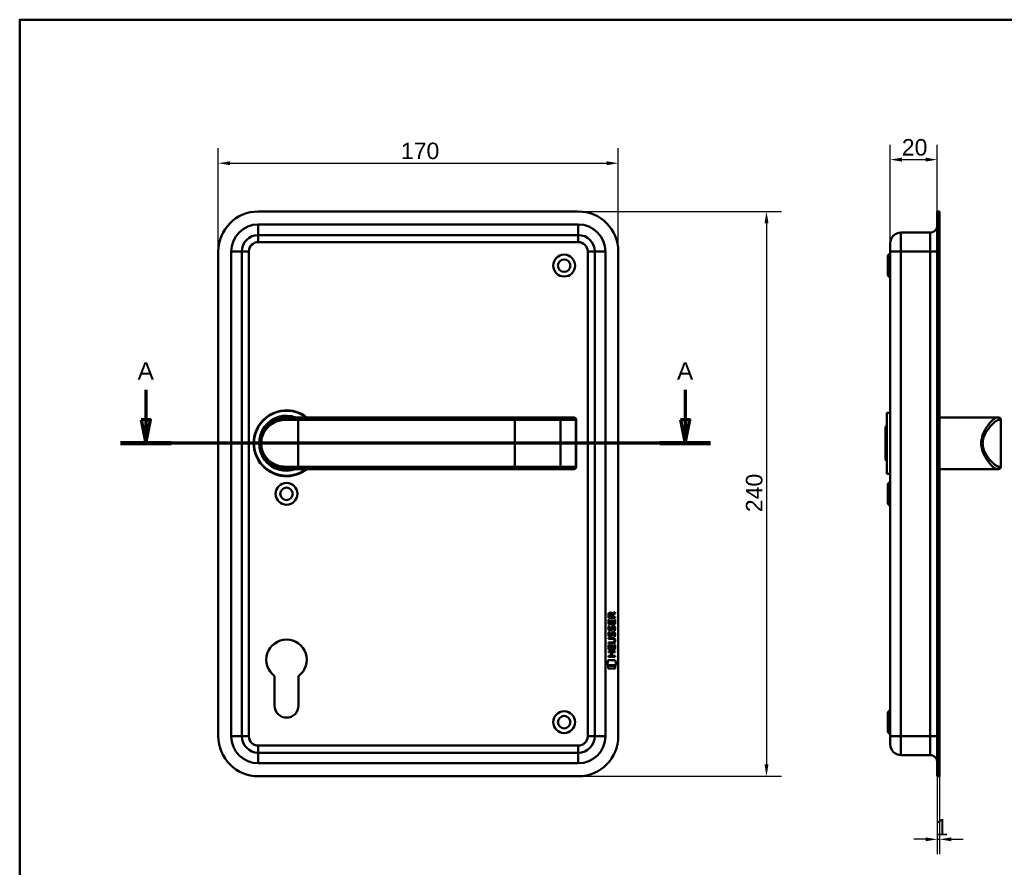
# Model space of a CAD drawing. Header units: millimetres. Extents: x 20 to 833, y 20 to 574.
# Tile 7 of 8: x 20 to 439, y 214 to 574. Entities that reach past the tile are written whole.
import ezdxf

# ---------------------------------------------------------------- set-up
doc = ezdxf.new("R2010")
doc.units = ezdxf.units.MM
doc.header["$LTSCALE"] = 2
for name, color, linetype, lineweight in [('Bemaßungen(DIN)', 7, 'Continuous', 25), ('Schnittansichtslinien(DIN)', 7, 'Continuous', 70), ('Sichtbare Kanten(DIN)', 7, 'Continuous', 50), ('Sichtbare tangentiale Kanten(DIN)', 7, 'Continuous', 50), ('Skizziergeometrie(DIN)', 7, 'Continuous', 50)]:
    doc.layers.add(name, color=color, linetype=linetype, lineweight=lineweight)
doc.styles.add('Aktuell-DINGroßer Text', font='arial.ttf')
doc.styles.add('STANDARD-DIN~0', font='arial.ttf')
doc.dimstyles.new('CAD-LAN', dxfattribs={"dimscale": 2, "dimtxt": 3.5, "dimasz": 2.5, "dimexe": 3.175, "dimexo": 0, "dimgap": 0.8, "dimtad": 1, "dimrnd": 1e-08, "dimtxsty": 'STANDARD-DIN~0', "dimcen": 0.09, "dimdle": 10, "dimclrd": 250, "dimclre": 250, "dimclrt": 250, "dimadec": 0, "dimazin": 2, "dimtfac": 1, "dimtmove": 0, "dimatfit": 3, "dimfxl": 1, "dimtolj": 1, "dimtzin": 0, "dimlwd": 25, "dimlwe": 25, "dimarcsym": 0})

# ---------------------------------------------------------------- blocks, each defined once
blk = doc.blocks.new('Ränder Standardrahmen')
at = {"layer": 'Skizziergeometrie(DIN)', "flags": 128}
blk.add_lwpolyline([(10, 10), (10, 287), (410, 287), (410, 10), (10, 10)], dxfattribs=at)
blk = doc.blocks.new('*D19')
at = {"layer": 'Bemaßungen(DIN)', "color": 250, "linetype": 'Continuous', "lineweight": 25, "true_color": 0x3f3f3f, "transparency": 16777216}
for p, q in [((390.01, 479), (390.01, 520.88)), ((410.01, 492.5), (410.01, 520.88)), ((395.01, 514.53), (405.01, 514.53))]:
    blk.add_line(p, q, dxfattribs=at)
at = {"layer": 'Bemaßungen(DIN)', "color": 250, "linetype": 'Continuous', "true_color": 0x3f3f3f, "transparency": 16777216}
for points in [[(395.01, 515.37), (395.01, 513.7), (390.01, 514.53)], [(405.01, 515.37), (405.01, 513.7), (410.01, 514.53)]]:
    blk.add_solid(points, dxfattribs=at)
at = {"layer": 'Defpoints', "color": 0, "linetype": 'Continuous', "transparency": 16777216}
for p in [(410.01, 514.53), (410.01, 492.5), (390.01, 479)]:
    blk.add_point(p, dxfattribs=at)
at = {"layer": 'Bemaßungen(DIN)', "color": 250, "linetype": 'Continuous', "lineweight": 25, "true_color": 0x3f3f3f, "transparency": 16777216, "insert": (394.95, 523.28), "char_height": 7, "attachment_point": 1, "style": 'STANDARD-DIN~0'}
blk.add_mtext('\\A1;20', dxfattribs=at)
blk = doc.blocks.new('*D20')
at = {"layer": 'Bemaßungen(DIN)', "color": 250, "linetype": 'Continuous', "lineweight": 25, "true_color": 0x3f3f3f, "transparency": 16777216}
for p, q in [((410.01, 252.5), (410.01, 219.33)), ((411.01, 252.5), (411.01, 219.33)), ((405.01, 225.68), (400.01, 225.68)), ((410.01, 225.68), (411.01, 225.68)), ((416.01, 225.68), (421.01, 225.68))]:
    blk.add_line(p, q, dxfattribs=at)
at = {"layer": 'Bemaßungen(DIN)', "color": 250, "linetype": 'Continuous', "true_color": 0x3f3f3f, "transparency": 16777216}
for points in [[(405.01, 226.52), (405.01, 224.85), (410.01, 225.68)], [(416.01, 226.52), (416.01, 224.85), (411.01, 225.68)]]:
    blk.add_solid(points, dxfattribs=at)
at = {"layer": 'Defpoints', "color": 0, "linetype": 'Continuous', "transparency": 16777216}
for p in [(410.01, 252.5), (411.01, 252.5), (411.01, 225.68)]:
    blk.add_point(p, dxfattribs=at)
at = {"layer": 'Bemaßungen(DIN)', "color": 250, "linetype": 'Continuous', "lineweight": 25, "true_color": 0x3f3f3f, "transparency": 16777216, "insert": (409.22, 234.31), "char_height": 7, "attachment_point": 1, "style": 'STANDARD-DIN~0'}
blk.add_mtext('\\A1;1', dxfattribs=at)
blk = doc.blocks.new('*D21')
at = {"layer": 'Bemaßungen(DIN)', "color": 250, "linetype": 'Continuous', "lineweight": 25, "true_color": 0x3f3f3f, "transparency": 16777216}
for p, q in [((104.43, 475.5), (104.43, 519.36)), ((274.43, 475.5), (274.43, 519.36)), ((109.43, 513.01), (269.43, 513.01))]:
    blk.add_line(p, q, dxfattribs=at)
at = {"layer": 'Bemaßungen(DIN)', "color": 250, "linetype": 'Continuous', "true_color": 0x3f3f3f, "transparency": 16777216}
for points in [[(109.43, 513.84), (109.43, 512.18), (104.43, 513.01)], [(269.43, 513.84), (269.43, 512.18), (274.43, 513.01)]]:
    blk.add_solid(points, dxfattribs=at)
at = {"layer": 'Defpoints', "color": 0, "linetype": 'Continuous', "transparency": 16777216}
for p in [(274.43, 513.01), (104.43, 475.5), (274.43, 475.5)]:
    blk.add_point(p, dxfattribs=at)
at = {"layer": 'Bemaßungen(DIN)', "color": 250, "linetype": 'Continuous', "lineweight": 25, "true_color": 0x3f3f3f, "transparency": 16777216, "insert": (182.04, 521.76), "char_height": 7, "attachment_point": 1, "style": 'STANDARD-DIN~0'}
blk.add_mtext('\\A1;170', dxfattribs=at)
blk = doc.blocks.new('*D22')
at = {"layer": 'Bemaßungen(DIN)', "color": 250, "linetype": 'Continuous', "lineweight": 25, "true_color": 0x3f3f3f, "transparency": 16777216}
for p, q in [((257.43, 492.5), (343.78, 492.5)), ((337.43, 487.5), (337.43, 257.5)), ((257.43, 252.5), (343.78, 252.5))]:
    blk.add_line(p, q, dxfattribs=at)
at = {"layer": 'Bemaßungen(DIN)', "color": 250, "linetype": 'Continuous', "true_color": 0x3f3f3f, "transparency": 16777216}
for points in [[(336.59, 487.5), (338.26, 487.5), (337.43, 492.5)], [(336.59, 257.5), (338.26, 257.5), (337.43, 252.5)]]:
    blk.add_solid(points, dxfattribs=at)
at = {"layer": 'Defpoints', "color": 0, "linetype": 'Continuous', "transparency": 16777216}
for p in [(257.43, 492.5), (257.43, 252.5), (337.43, 252.5)]:
    blk.add_point(p, dxfattribs=at)
at = {"layer": 'Bemaßungen(DIN)', "color": 250, "linetype": 'Continuous', "lineweight": 25, "true_color": 0x3f3f3f, "transparency": 16777216, "insert": (328.68, 364.72), "char_height": 7, "attachment_point": 1, "rotation": 90, "style": 'STANDARD-DIN~0'}
blk.add_mtext('\\A1;240', dxfattribs=at)
blk = doc.blocks.new('2DTransSchnitt0')
at = {"layer": 'Schnittansichtslinien(DIN)', "linetype": 'Continuous'}
for p, q in [((36.8, 208.36), (36.8, 202)), ((151.43, 208.36), (151.43, 202)), ((35.8, 202), (36.8, 197)), ((37.8, 202), (35.8, 202)), ((36.8, 202), (36.8, 197)), ((36.8, 197), (37.8, 202)), ((150.43, 202), (151.43, 197)), ((152.43, 202), (150.43, 202)), ((151.43, 202), (151.43, 197)), ((151.43, 197), (152.43, 202)), ((156.82, 197), (31.42, 197))]:
    blk.add_line(p, q, dxfattribs=at)
at = {"layer": 'Schnittansichtslinien(DIN)', "linetype": 'Continuous', "lineweight": 140}
for p, q in [((42.19, 197), (31.42, 197)), ((156.82, 197), (146.04, 197))]:
    blk.add_line(p, q, dxfattribs=at)
at = {"layer": 'Schnittansichtslinien(DIN)', "linetype": 'Continuous', "flags": 128}
for points in [[(35.8, 202), (36.8, 197), (37.8, 202), (35.8, 202)], [(150.43, 202), (151.43, 197), (152.43, 202), (150.43, 202)]]:
    blk.add_lwpolyline(points, dxfattribs=at)
at = {"layer": 'Schnittansichtslinien(DIN)'}
for points in [[(35.8, 202), (36.8, 197), (37.8, 202), (35.8, 202)], [(150.43, 202), (151.43, 197), (152.43, 202), (150.43, 202)]]:
    blk.add_solid(points, dxfattribs=at)
at = {"layer": 'Schnittansichtslinien(DIN)', "char_height": 3.73, "attachment_point": 7, "style": 'Aktuell-DINGroßer Text'}
for insert in [(35.05, 210.5), (149.68, 210.5)]:
    blk.add_mtext('A', dxfattribs=dict(at, insert=insert))

msp = doc.modelspace()

# ---------------------------------------------------------------- linework, layer by layer
at = {"layer": 'Sichtbare Kanten(DIN)'}
for p, q in [((257.427, 492.497), (121.427, 492.497)), ((410.014, 475.497), (410.014, 492.497)), ((411.014, 492.497), (410.014, 492.497)), ((411.014, 475.497), (411.014, 492.497)), ((121.427, 482.497), (257.427, 482.497)), ((394.514, 483.497), (407.014, 483.497)), ((390.014, 475.497), (390.014, 478.997)), ((104.427, 475.497), (104.427, 269.497)), ((114.427, 269.497), (114.427, 475.497)), ((264.427, 475.497), (264.427, 269.497)), ((274.427, 269.497), (274.427, 475.497)), ((389.014, 473.747), (390.014, 474.747)), ((389.014, 465.247), (389.014, 473.747)), ((390.014, 475.497), (390.014, 269.497)), ((410.014, 475.497), (410.014, 269.497)), ((411.014, 475.497), (411.014, 269.497)), ((389.014, 465.247), (390.014, 464.247)), ((388.514, 406.997), (388.514, 380.997)), ((388.514, 406.997), (390.014, 406.997)), ((133.427, 404.997), (138.427, 404.997)), ((230.427, 404.997), (138.427, 404.997)), ((248.904, 404.997), (230.427, 404.997)), ((255.458, 404.997), (248.904, 404.997)), ((255.458, 404.997), (255.477, 404.997)), ((256.477, 383.997), (256.477, 403.997)), ((411.014, 404.997), (431.014, 404.997)), ((431.014, 404.997), (435.344, 404.997)), ((435.344, 404.997), (436.014, 404.997)), ((437.014, 383.997), (437.014, 403.997)), ((388.014, 400.997), (388.514, 401.497)), ((388.014, 386.997), (388.014, 400.997)), ((388.014, 386.997), (388.514, 386.497)), ((132.81, 383.015), (132.81, 383.015)), ((138.427, 382.997), (133.427, 382.997)), ((138.427, 382.997), (230.427, 382.997)), ((230.427, 382.997), (248.904, 382.997)), ((248.904, 382.997), (255.458, 382.997)), ((248.987, 383.001), (248.987, 383.001)), ((255.477, 382.997), (255.458, 382.997)), ((388.514, 380.997), (390.014, 380.997)), ((411.014, 382.997), (431.014, 382.997)), ((431.014, 382.997), (435.344, 382.997)), ((436.014, 382.997), (435.344, 382.997)), ((389.014, 376.747), (390.014, 377.747)), ((389.014, 368.247), (389.014, 376.747)), ((389.014, 368.247), (390.014, 367.247)), ((270.239, 317.097), (270.24, 319.101)), ((270.24, 319.101), (270.589, 319.101)), ((270.241, 319.827), (270.243, 321.141)), ((273.099, 319.825), (270.241, 319.827)), ((270.589, 319.101), (270.587, 317.474)), ((270.591, 321.097), (270.591, 320.209)), ((270.591, 320.209), (271.608, 320.208)), ((271.482, 317.473), (271.483, 318.92)), ((271.483, 318.92), (271.832, 318.92)), ((271.608, 320.208), (271.609, 321.096)), ((271.832, 318.92), (271.83, 317.473)), ((271.906, 321.457), (273.101, 322.247)), ((271.959, 321.058), (271.958, 320.207)), ((271.958, 320.207), (273.1, 320.207)), ((273.101, 321.813), (271.959, 321.058)), ((272.749, 317.472), (272.75, 319.119)), ((272.75, 319.119), (273.099, 319.119)), ((273.099, 319.119), (273.097, 317.095)), ((273.1, 320.207), (273.099, 319.825)), ((273.101, 322.247), (273.101, 321.813)), ((273.097, 317.095), (270.239, 317.097)), ((270.41, 316.323), (270.749, 316.223)), ((270.587, 317.474), (271.482, 317.473)), ((270.607, 314.992), (270.614, 314.974)), ((271.291, 314.894), (271.301, 314.911)), ((271.83, 317.473), (272.749, 317.472)), ((272.339, 316.02), (272.327, 316.02)), ((270.234, 311.247), (271.88, 311.245)), ((270.234, 310.87), (270.234, 311.247)), ((271.903, 310.868), (270.234, 310.87)), ((270.408, 313.777), (270.747, 313.676)), ((270.605, 312.445), (270.612, 312.428)), ((271.289, 312.347), (271.299, 312.364)), ((272.337, 313.474), (272.325, 313.474)), ((272.783, 310.083), (272.783, 310.093)), ((270.228, 305.566), (273.087, 305.564)), ((270.228, 305.189), (270.228, 305.566)), ((270.23, 306.359), (270.232, 308.364)), ((273.089, 306.357), (270.23, 306.359)), ((270.232, 308.935), (270.232, 309.312)), ((270.232, 309.312), (271.902, 309.31)), ((271.878, 308.933), (270.232, 308.935)), ((270.232, 308.364), (270.58, 308.363)), ((270.58, 308.363), (270.579, 306.736)), ((270.579, 306.736), (271.473, 306.735)), ((271.473, 306.735), (271.475, 308.182)), ((271.475, 308.182), (271.823, 308.182)), ((271.823, 308.182), (271.822, 306.735)), ((271.822, 306.735), (272.74, 306.734)), ((272.74, 306.734), (272.742, 308.382)), ((272.742, 308.382), (273.09, 308.381)), ((273.087, 305.564), (273.086, 305.187)), ((273.09, 308.381), (273.089, 306.357)), ((269.695, 299.677), (270.154, 301.81)), ((270.154, 301.81), (273.16, 301.807)), ((270.226, 303.254), (270.227, 303.631)), ((273.085, 303.252), (270.226, 303.254)), ((270.227, 303.631), (271.47, 303.63)), ((271.471, 305.188), (270.228, 305.189)), ((271.47, 303.63), (271.471, 305.188)), ((271.827, 305.188), (271.826, 303.63)), ((271.826, 303.63), (273.085, 303.629)), ((273.086, 305.187), (271.827, 305.188)), ((273.085, 303.629), (273.085, 303.252)), ((273.16, 301.807), (273.61, 299.674)), ((273.61, 299.674), (269.695, 299.677)), ((270.154, 298.249), (270.155, 299.391)), ((273.151, 298.247), (270.154, 298.249)), ((270.155, 299.391), (273.152, 299.389)), ((273.152, 299.389), (273.151, 298.247)), ((128.327, 282.497), (128.327, 295.073)), ((138.527, 295.073), (138.527, 282.497)), ((389.014, 279.747), (390.014, 280.747)), ((389.014, 271.247), (389.014, 279.747)), ((389.014, 271.247), (390.014, 270.247)), ((390.014, 265.997), (390.014, 269.497)), ((410.014, 252.497), (410.014, 269.497)), ((411.014, 252.497), (411.014, 269.497)), ((257.427, 262.497), (121.427, 262.497)), ((394.514, 261.497), (407.014, 261.497)), ((121.427, 252.497), (257.427, 252.497)), ((411.014, 252.497), (410.014, 252.497))]:
    msp.add_line(p, q, dxfattribs=at)
for centre, radius in [((251.427, 469.497), 4.65), ((251.427, 469.497), 2.65), ((133.427, 372.497), 4.65), ((133.427, 372.497), 2.65), ((251.427, 275.497), 4.65), ((251.427, 275.497), 2.65)]:
    msp.add_circle(centre, radius, dxfattribs=at)
for centre, radius, start, end in [((121.427, 475.497), 17, 90, 180), ((257.427, 475.497), 17, 0, 90), ((407.014, 486.497), 3, 270, 0), ((121.427, 475.497), 7, 90, 180), ((257.427, 475.497), 7, 0, 90), ((394.514, 478.997), 4.5, 90, 180), ((133.427, 393.997), 14, 51.78679, 308.21321), ((133.427, 393.997), 13.8, 52.8542, 307.1458), ((133.427, 393.997), 11.7, 70.08028, 289.91972), ((133.427, 393.997), 11.6, 71.49137, 288.50863), ((133.427, 393.997), 11.5, 73.04257, 286.95743), ((133.427, 393.997), 11.3, 76.76803, 283.23197), ((255.477, 403.997), 1, 0, 90), ((436.014, 403.997), 1, 0, 90), ((121.057, 381.349), 8.725, 15.91987, 15.92152), ((131.195, 383.939), 0.85, 152.12634, 152.12712), ((131.195, 383.939), 0.85, 293.68057, 293.69771), ((131.195, 383.939), 0.85, 7.81612, 7.82026), ((255.477, 383.997), 1, 270, 0), ((436.014, 383.997), 1, 270, 0), ((133.427, 301.997), 8.6, 306.37184, 233.62816), ((133.427, 282.497), 5.1, 180, 0), ((121.427, 269.497), 17, 180, 270), ((121.427, 269.497), 7, 180, 270), ((257.427, 269.497), 17, 270, 0), ((257.427, 269.497), 7, 270, 0), ((394.514, 265.997), 4.5, 180, 270), ((407.014, 258.497), 3, 0, 90)]:
    msp.add_arc(centre, radius, start, end, dxfattribs=at)
for centre, major_axis, ratio, start_param, end_param in [((271.77, 320.324), (-0.976, 1.274), 0.5180415, 5.9043613, 6.8771057), ((270.377, 320.243), (1.242, 1.64), 0.5994938, 5.878165, 6.7089725), ((271.873, 318.102), (-1.103, -3.296), 0.2312948, 5.9540546, 6.015014), ((271.352, 315.786), (-0.574, -1.004), 0.5438409, 5.8950231, 6.3553168), ((271.232, 314.918), (-0.098, -0.139), 0.3641716, 1.3429, 1.6509781), ((271.679, 314.333), (-0.839, -1.642), 0.4591024, 2.8345951, 3.3559829), ((271.957, 315.803), (-1.192, -3.54), 0.2215161, 5.9678979, 6.0270389), ((271.358, 313.248), (-0.583, -1.012), 0.541605, 5.8985019, 6.3563332), ((271.23, 312.372), (-0.098, -0.139), 0.3641716, 1.3429, 1.6509781), ((268.062, 313.616), (4.808, -4.323), 0.3742014, 5.888113, 6.6064523), ((268.059, 306.571), (4.814, 4.313), 0.3742661, 5.9599282, 6.6783921), ((249.35, 329.92), (23.266, -20.361), 0.1371339, 6.127502, 6.402435), ((271.679, 311.789), (-0.838, -1.64), 0.4594521, 2.8344186, 3.3561114)]:
    msp.add_ellipse(centre, major_axis=major_axis, ratio=ratio, start_param=start_param, end_param=end_param, dxfattribs=at)
for points, knots in [([(133.427, 404.997), (132.561, 404.997), (130.847, 404.79), (127.763, 403.664), (124.693, 401.2), (122.776, 397.598), (122.311, 394.007), (122.595, 391.77), (123.101, 390.138), (123.765, 388.631), (125.291, 386.312), (127.763, 384.331), (130.849, 383.205), (132.561, 382.997), (133.427, 382.997)], [-3.4261334, -3.4261334, -3.4261334, -3.4261334, -3.1814096, -2.9366858, -2.4472382, -1.9577905, -1.7130667, -1.4683429, -1.345981, -1.2236191, -0.9788953, -0.4894476, -0.2447238, 0, 0, 0, 0]), ([(272.783, 310.093), (272.783, 310.139), (272.781, 310.186), (272.765, 310.322), (272.742, 310.409), (272.668, 310.56), (272.621, 310.621), (272.501, 310.727), (272.431, 310.767), (272.214, 310.851), (272.054, 310.868), (271.903, 310.868)], [-0.13394602, -0.13394602, -0.13394602, -0.13394602, -0.11996159, -0.11996159, -0.09310912, -0.09310912, -0.06964663, -0.06964663, -0.04519613, -0.04519613, 0, 0, 0, 0])]:
    msp.add_open_spline(points, degree=3, knots=knots, dxfattribs=at)
for points in [[(270.243, 321.141), (270.257, 321.582), (270.489, 322.044), (271.102, 322.044)], [(271.609, 321.096), (271.609, 321.369), (271.522, 321.694), (271.107, 321.695)], [(270.287, 314.845), (270.196, 315.085), (270.167, 315.319), (270.209, 315.647)], [(270.209, 315.647), (270.227, 315.786), (270.268, 315.993), (270.339, 316.166)], [(270.846, 314.384), (270.623, 314.417), (270.393, 314.562), (270.287, 314.845)], [(270.339, 316.166), (270.359, 316.216), (270.41, 316.323), (270.41, 316.323)], [(270.594, 315.758), (270.53, 315.506), (270.524, 315.282), (270.582, 315.066)], [(270.749, 316.223), (270.749, 316.223), (270.629, 315.896), (270.594, 315.758)], [(270.819, 314.762), (270.966, 314.702), (271.154, 314.737), (271.259, 314.852)], [(271.001, 314.371), (270.9, 314.373), (270.879, 314.379), (270.846, 314.384)], [(271.629, 314.736), (271.513, 314.526), (271.318, 314.367), (271.001, 314.371)], [(271.301, 314.911), (271.37, 315.02), (271.427, 315.184), (271.482, 315.429)], [(271.482, 315.429), (271.566, 315.797), (271.668, 316.008), (271.809, 316.176)], [(271.821, 315.279), (271.767, 315.039), (271.705, 314.874), (271.629, 314.736)], [(271.809, 316.176), (271.902, 316.286), (272.033, 316.358), (272.212, 316.382)], [(271.87, 315.477), (271.862, 315.447), (271.822, 315.281), (271.821, 315.279)], [(272.056, 315.902), (271.985, 315.814), (271.925, 315.675), (271.87, 315.477)], [(272.327, 316.02), (272.206, 316.02), (272.13, 315.988), (272.056, 315.902)], [(272.212, 316.382), (272.5, 316.421), (272.782, 316.32), (272.976, 316.004)], [(272.531, 314.437), (272.531, 314.437), (272.686, 314.691), (272.745, 314.976)], [(272.9, 314.351), (272.879, 314.355), (272.531, 314.437), (272.531, 314.437)], [(272.745, 314.976), (272.814, 315.309), (272.813, 315.585), (272.707, 315.783)], [(273.124, 315.069), (273.095, 314.738), (272.936, 314.408), (272.9, 314.351)], [(272.976, 316.004), (273.086, 315.823), (273.14, 315.604), (273.14, 315.335)], [(273.14, 315.335), (273.14, 315.25), (273.133, 315.164), (273.124, 315.069)], [(270.285, 312.298), (270.194, 312.539), (270.165, 312.772), (270.207, 313.1)], [(270.207, 313.1), (270.225, 313.24), (270.266, 313.447), (270.337, 313.62)], [(270.844, 311.838), (270.621, 311.87), (270.391, 312.016), (270.285, 312.298)], [(270.337, 313.62), (270.357, 313.669), (270.408, 313.777), (270.408, 313.777)], [(270.592, 313.212), (270.528, 312.959), (270.522, 312.735), (270.58, 312.519)], [(270.747, 313.676), (270.747, 313.676), (270.627, 313.35), (270.592, 313.212)], [(270.817, 312.215), (270.964, 312.155), (271.152, 312.191), (271.257, 312.305)], [(270.999, 311.825), (270.898, 311.826), (270.877, 311.833), (270.844, 311.838)], [(271.627, 312.189), (271.511, 311.98), (271.316, 311.821), (270.999, 311.825)], [(271.299, 312.364), (271.368, 312.474), (271.425, 312.637), (271.48, 312.882)], [(271.48, 312.882), (271.564, 313.25), (271.666, 313.462), (271.807, 313.629)], [(271.819, 312.732), (271.765, 312.492), (271.703, 312.327), (271.627, 312.189)], [(271.807, 313.629), (271.9, 313.739), (272.031, 313.812), (272.21, 313.836)], [(271.868, 312.931), (271.86, 312.901), (271.82, 312.734), (271.819, 312.732)], [(272.054, 313.356), (271.983, 313.267), (271.923, 313.129), (271.868, 312.931)], [(272.325, 313.474), (272.203, 313.474), (272.128, 313.441), (272.054, 313.356)], [(272.21, 313.836), (272.498, 313.874), (272.78, 313.774), (272.974, 313.457)], [(272.529, 311.891), (272.529, 311.891), (272.684, 312.145), (272.743, 312.43)], [(272.898, 311.804), (272.877, 311.809), (272.529, 311.891), (272.529, 311.891)], [(272.743, 312.43), (272.812, 312.763), (272.811, 313.039), (272.705, 313.236)], [(273.122, 312.522), (273.092, 312.191), (272.934, 311.862), (272.898, 311.804)], [(272.974, 313.457), (273.084, 313.277), (273.138, 313.058), (273.138, 312.788)], [(273.138, 312.788), (273.138, 312.703), (273.131, 312.617), (273.122, 312.522)]]:
    msp.add_open_spline(points, degree=3, dxfattribs=at)
at = {"layer": 'Sichtbare tangentiale Kanten(DIN)'}
for p, q in [((257.427, 486.997), (121.427, 486.997)), ((121.427, 486.997), (121.427, 482.497)), ((257.427, 486.997), (257.427, 482.497)), ((121.427, 479.497), (121.427, 482.497)), ((257.427, 479.497), (257.427, 482.497)), ((394.514, 483.497), (394.514, 475.497)), ((407.014, 475.497), (407.014, 483.497)), ((121.427, 479.497), (257.427, 479.497)), ((109.927, 475.497), (109.927, 269.497)), ((109.927, 475.497), (114.427, 475.497)), ((117.427, 475.497), (114.427, 475.497)), ((117.427, 269.497), (117.427, 475.497)), ((261.427, 475.497), (261.427, 269.497)), ((261.427, 475.497), (264.427, 475.497)), ((268.927, 475.497), (264.427, 475.497)), ((268.927, 269.497), (268.927, 475.497)), ((390.014, 475.497), (394.514, 475.497)), ((394.514, 475.497), (407.014, 475.497)), ((394.514, 269.497), (394.514, 475.497)), ((410.014, 475.497), (407.014, 475.497)), ((407.014, 475.497), (407.014, 269.497)), ((411.014, 475.497), (410.014, 475.497)), ((138.427, 403.997), (133.164, 403.997)), ((138.427, 404.997), (138.427, 403.997)), ((138.427, 403.997), (230.427, 403.997)), ((138.427, 383.997), (138.427, 403.997)), ((230.427, 404.997), (230.427, 403.997)), ((230.427, 403.997), (249.866, 403.997)), ((230.427, 383.997), (230.427, 403.997)), ((249.866, 403.997), (256.419, 403.997)), ((249.866, 403.997), (249.866, 383.997)), ((256.477, 403.997), (256.419, 403.997)), ((256.419, 403.997), (256.419, 383.997)), ((437.014, 403.997), (436.309, 403.997)), ((122.991, 390.52), (122.991, 390.52)), ((133.164, 383.997), (138.427, 383.997)), ((138.427, 382.997), (138.427, 383.997)), ((230.427, 383.997), (138.427, 383.997)), ((249.866, 383.997), (230.427, 383.997)), ((230.427, 382.997), (230.427, 383.997)), ((256.419, 383.997), (249.866, 383.997)), ((256.419, 383.997), (256.477, 383.997)), ((436.309, 383.997), (437.014, 383.997)), ((114.427, 269.497), (109.927, 269.497)), ((114.427, 269.497), (117.427, 269.497)), ((264.427, 269.497), (261.427, 269.497)), ((264.427, 269.497), (268.927, 269.497)), ((394.514, 269.497), (390.014, 269.497)), ((394.514, 269.497), (407.014, 269.497)), ((394.514, 269.497), (394.514, 261.497)), ((407.014, 269.497), (410.014, 269.497)), ((407.014, 261.497), (407.014, 269.497)), ((411.014, 269.497), (410.014, 269.497)), ((257.427, 265.497), (121.427, 265.497)), ((121.427, 262.497), (121.427, 265.497)), ((257.427, 262.497), (257.427, 265.497)), ((121.427, 262.497), (121.427, 257.997)), ((257.427, 262.497), (257.427, 257.997)), ((121.427, 257.997), (257.427, 257.997))]:
    msp.add_line(p, q, dxfattribs=at)
for centre, radius, start, end in [((121.427, 475.497), 11.5, 90, 180), ((257.427, 475.497), 11.5, 0, 90), ((121.427, 475.497), 4, 90, 180), ((257.427, 475.497), 4, 0, 90), ((121.427, 269.497), 11.5, 180, 270), ((121.427, 269.497), 4, 180, 270), ((257.427, 269.497), 11.5, 270, 0), ((257.427, 269.497), 4, 270, 0)]:
    msp.add_arc(centre, radius, start, end, dxfattribs=at)
for centre, major_axis, ratio, start_param, end_param in [((133.427, 403.997), (0, 1), 0.2631579, 0, 1.5707963), ((248.904, 403.997), (0, 1), 0.9612617, 4.712389, 6.2831853), ((255.458, 403.997), (0, 1), 0.9612617, 4.712389, 6.2831853), ((435.344, 403.997), (0, 1), 0.9647528, 4.712389, 6.2831853), ((133.427, 383.997), (0, -1), 0.2631579, 4.712389, 6.2831853), ((248.904, 383.997), (0, -1), 0.9612617, 0, 1.5707963), ((255.458, 383.997), (0, -1), 0.9612617, 0, 1.5707963), ((435.344, 383.997), (0, -1), 0.9647528, 0, 1.5707963)]:
    msp.add_ellipse(centre, major_axis=major_axis, ratio=ratio, start_param=start_param, end_param=end_param, dxfattribs=at)
for points, knots in [([(133.164, 383.997), (132.335, 383.997), (131.516, 384.092), (130.737, 384.267), (129.958, 384.442), (129.22, 384.698), (128.531, 385.018), (127.152, 385.66), (125.97, 386.56), (125.019, 387.663), (124.544, 388.215), (124.126, 388.818), (123.776, 389.475), (123.6, 389.804), (123.441, 390.146), (123.301, 390.503), (123.162, 390.86), (123.04, 391.231), (122.941, 391.613), (122.744, 392.379), (122.634, 393.193), (122.636, 394.007), (122.637, 394.822), (122.749, 395.638), (122.945, 396.401), (123.337, 397.926), (124.072, 399.235), (125.028, 400.338), (125.984, 401.441), (127.156, 402.337), (128.531, 402.977), (129.219, 403.297), (129.957, 403.553), (130.736, 403.728), (131.515, 403.903), (132.335, 403.997), (133.164, 403.997)], [0, 0, 0, 0, 0.2447238, 0.2447238, 0.2447238, 0.4894476, 0.4894476, 0.4894476, 0.9788953, 0.9788953, 0.9788953, 1.2236191, 1.2236191, 1.2236191, 1.345981, 1.345981, 1.345981, 1.4683429, 1.4683429, 1.4683429, 1.7130667, 1.7130667, 1.7130667, 1.9577905, 1.9577905, 1.9577905, 2.4472382, 2.4472382, 2.4472382, 2.9366858, 2.9366858, 2.9366858, 3.1814096, 3.1814096, 3.1814096, 3.4261334, 3.4261334, 3.4261334, 3.4261334]), ([(435.344, 404.997), (435.129, 404.997), (434.593, 404.79), (433.2, 403.664), (431.103, 401.2), (429.095, 397.598), (428.535, 394.007), (428.877, 391.77), (429.429, 390.138), (430.106, 388.631), (431.503, 386.312), (433.204, 384.331), (434.592, 383.205), (435.129, 382.997), (435.344, 382.997)], [-3.4261334, -3.4261334, -3.4261334, -3.4261334, -3.1814096, -2.9366858, -2.4472382, -1.9577905, -1.7130667, -1.4683429, -1.345981, -1.2236191, -0.9788953, -0.4894476, -0.2447238, 0, 0, 0, 0]), ([(436.309, 383.997), (436.083, 383.997), (435.801, 384.092), (435.476, 384.267), (435.152, 384.442), (434.786, 384.698), (434.394, 385.018), (433.609, 385.66), (432.713, 386.56), (431.854, 387.663), (431.425, 388.215), (431.005, 388.818), (430.628, 389.475), (430.439, 389.804), (430.261, 390.146), (430.099, 390.503), (429.937, 390.86), (429.792, 391.231), (429.671, 391.613), (429.429, 392.379), (429.286, 393.193), (429.287, 394.007), (429.289, 394.822), (429.436, 395.638), (429.676, 396.401), (430.155, 397.926), (430.999, 399.235), (431.862, 400.338), (432.724, 401.441), (433.611, 402.337), (434.394, 402.977), (434.786, 403.297), (435.151, 403.553), (435.476, 403.728), (435.8, 403.903), (436.083, 403.997), (436.309, 403.997)], [0, 0, 0, 0, 0.2447238, 0.2447238, 0.2447238, 0.4894476, 0.4894476, 0.4894476, 0.9788953, 0.9788953, 0.9788953, 1.2236191, 1.2236191, 1.2236191, 1.345981, 1.345981, 1.345981, 1.4683429, 1.4683429, 1.4683429, 1.7130667, 1.7130667, 1.7130667, 1.9577905, 1.9577905, 1.9577905, 2.4472382, 2.4472382, 2.4472382, 2.9366858, 2.9366858, 2.9366858, 3.1814096, 3.1814096, 3.1814096, 3.4261334, 3.4261334, 3.4261334, 3.4261334])]:
    msp.add_open_spline(points, degree=3, knots=knots, dxfattribs=at)

# ---------------------------------------------------------------- block references
at = {"xscale": 2, "yscale": 2, "zscale": 2}
msp.add_blockref('Ränder Standardrahmen', (0, 0), dxfattribs=at)
at = {"layer": 'Schnittansichtslinien(DIN)', "xscale": 2, "yscale": 2, "zscale": 2}
msp.add_blockref('2DTransSchnitt0', (0, 0), dxfattribs=at)

# ---------------------------------------------------------------- dimensions: what is measured, and where the dimension line sits
at = {"layer": 'Bemaßungen(DIN)', "color": 250, "linetype": 'Continuous', "lineweight": 25, "true_color": 0x3f3f3f}
for base, p1, p2, angle, override, picture, middle in [((410.014, 514.534), (390.014, 478.997), (410.014, 492.497), 180, {"dimgap": 0.8, "dimdec": 2, "dimtol": 0, "dimlim": 0, "dimtp": 0, "dimtm": 0, "dimtdec": 2, "dimtofl": 0, "dimatfit": 1}, '*D19', (400.014, 514.534)), ((274.427, 513.009), (104.427, 475.497), (274.427, 475.497), 180, {"dimgap": 0.8, "dimdec": 2, "dimtol": 0, "dimlim": 0, "dimtp": 0, "dimtm": 0, "dimtdec": 2, "dimtofl": 0, "dimatfit": 1}, '*D21', (189.427, 513.009)), ((337.427, 252.497), (257.427, 492.497), (257.427, 252.497), 90, {"dimgap": 0.8, "dimdec": 2, "dimtol": 0, "dimlim": 0, "dimtp": 0, "dimtm": 0, "dimtdec": 2, "dimtofl": 0, "dimatfit": 1}, '*D22', (337.427, 372.497)), ((411.014, 225.683), (410.014, 252.497), (411.014, 252.497), 180, {"dimgap": 0.8, "dimdec": 2, "dimtol": 0, "dimlim": 0, "dimtp": 0, "dimtm": 0, "dimtdec": 2, "dimtofl": 1, "dimatfit": 1}, '*D20', (410.514, 225.683))]:
    dim = msp.add_linear_dim(base=base, p1=p1, p2=p2, angle=angle, dimstyle='CAD-LAN', override=override, dxfattribs=at)
    dim.commit()
    dim.dimension.update_dxf_attribs({"geometry": picture, "text_midpoint": middle, "dimtype": 160})

doc.saveas('drawing.dxf')
